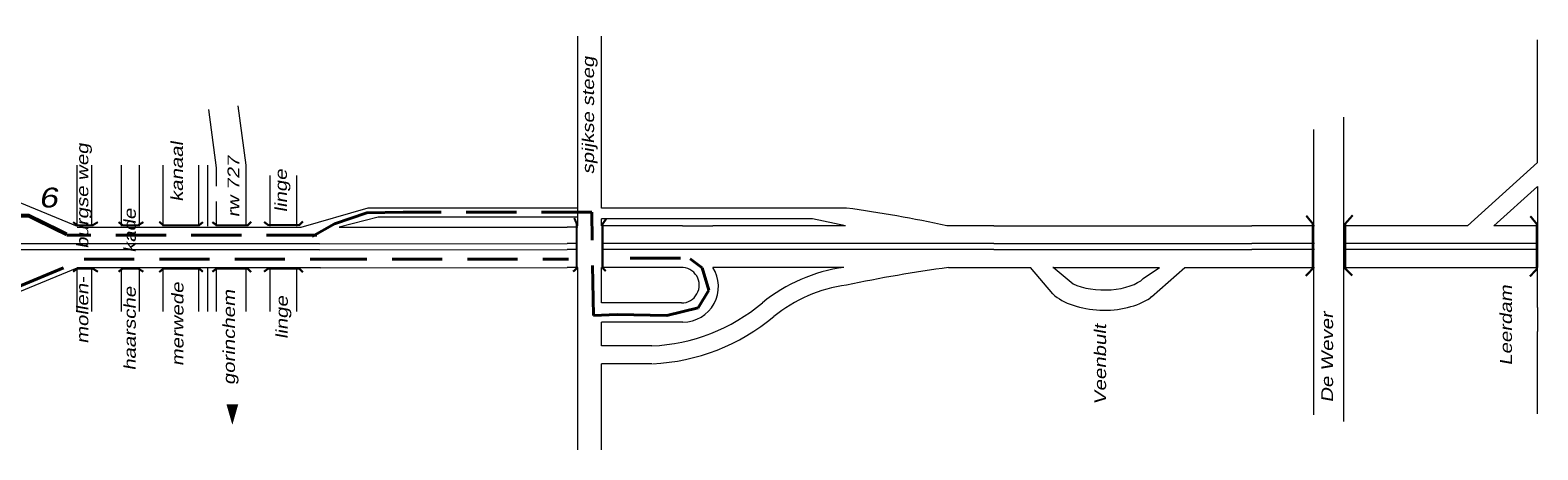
# Model space of a CAD drawing. Header units: metres. Extents: x 534 to 2631, y -2348 to -1484.
# Tile 6 of 10: x 1876 to 2066, y -1873 to -1820. Entities that reach past the tile are written whole.
import ezdxf

# ---------------------------------------------------------------- set-up
doc = ezdxf.new("R2010")
doc.units = ezdxf.units.M
doc.linetypes.add('DASHDOT', pattern=[1, 0.5, -0.25, 0, -0.25])
doc.linetypes.add('DASHED', pattern=[19.05, 12.7, -6.35])
doc.layers.get('0').update_dxf_attribs({"lineweight": 0})
for name, color, linetype, lineweight in [('ROUTE6RIJDEN', 10, 'DASHED', 40), ('ROUTE6STROOIEN', 90, 'Continuous', 0), ('ROUTE6TEXT', 4, 'DASHDOT', 0), ('STROOI', 7, 'Continuous', 0), ('Text', 7, 'Continuous', 0)]:
    doc.layers.add(name, color=color, linetype=linetype, lineweight=lineweight)
doc.styles.add('ISO25', font='ARIALN.TTF', dxfattribs={"width": 1.5, "oblique": 10})

msp = doc.modelspace()

# ---------------------------------------------------------------- linework, layer by layer
at = {"ltscale": 0.5}
for p, q in [((2041.79, -1850.14), (2041.79, -1831.13)), ((1947.92, -1834.94), (1947.92, -1832.69)), ((2037.95, -1832.71), (2037.95, -1868.8)), ((1947.92, -1840.39), (1947.92, -1837.96)), ((1918.38, -1842.67), (1909.88, -1845.09)), ((1944.89, -1842.67), (1918.38, -1842.67)), ((1978.88, -1842.64), (1947.92, -1842.64)), ((1909.88, -1845.09), (1909.84, -1845.1)), ((1919.68, -1843.8), (1914.76, -1845.06)), ((1914.76, -1845.06), (1943.59, -1845.06)), ((1944.8, -1843.8), (1919.68, -1843.8)), ((1974.59, -1843.98), (1947.92, -1843.98)), ((1958.17, -1844.89), (1961.99, -1844.89)), ((1978.78, -1844.89), (1974.59, -1843.98)), ((1997.52, -1844.89), (2030.12, -1844.89)), ((2066.26, -1844.97), (2066.26, -1850.14)), ((1912.24, -1847.18), (1943.59, -1847.13)), ((1997.52, -1847.13), (2030.12, -1847.13)), ((1912.24, -1847.93), (1943.59, -1847.88)), ((1997.52, -1847.88), (2030.12, -1847.88)), ((1912.38, -1850.18), (1943.59, -1850.14)), ((1997.52, -1850.14), (2002.17, -1850.14)), ((2002.17, -1850.14), (2002.17, -1850.14)), ((2004.96, -1853.5), (2002.17, -1850.14)), ((2004.98, -1850.14), (2018.45, -1850.14)), ((2005.02, -1850.17), (2004.98, -1850.14)), ((2007.56, -1852.25), (2005.02, -1850.17)), ((2016.41, -1851.55), (2018.45, -1850.14)), ((2017.45, -1853.86), (2021.68, -1850.14)), ((2021.68, -1850.14), (2030.12, -1850.14)), ((2021.68, -1850.14), (2021.68, -1850.14)), ((2057.32, -1850.14), (2060.67, -1850.14)), ((2017.45, -1853.86), (2017.3, -1854)), ((2066.26, -1855.21), (2066.26, -1858.25))]:
    msp.add_line(p, q, dxfattribs=at)
for centre, major_axis, ratio, start_param, end_param in [((2011.46, -1850.44), (-5.5, 0), 0.465116, 7.058853, 8.975106), ((2011.46, -1850.89), (-7.84, 0), 0.595222, 6.877331, 8.695252)]:
    msp.add_ellipse(centre, major_axis=major_axis, ratio=ratio, start_param=start_param, end_param=end_param, dxfattribs=at)
at = {"layer": 'ROUTE6RIJDEN', "color": 1, "ltscale": 0.5}
for p, q in [((1918.25, -1843.26), (1914.17, -1844.62)), ((1922.82, -1843.14), (1918.25, -1843.26)), ((1946.67, -1843.14), (1922.82, -1843.14)), ((1946.91, -1856.23), (1946.67, -1843.14)), ((1914.17, -1844.62), (1911.33, -1846.23)), ((1959.14, -1849.07), (1960.63, -1850.18)), ((1960.63, -1850.18), (1961.49, -1853.02)), ((1961.49, -1853.02), (1960.13, -1855.24)), ((1949.88, -1856.11), (1946.91, -1856.23)), ((1956.18, -1856.23), (1949.88, -1856.11)), ((1960.13, -1855.24), (1956.18, -1856.23))]:
    msp.add_line(p, q, dxfattribs=at)
at = {"layer": 'ROUTE6RIJDEN', "ltscale": 0.5}
for p, q in [((1911.92, -1846.05), (1880.3, -1846.05)), ((1957.89, -1848.98), (1949.73, -1848.97)), ((1874.02, -1852.66), (1882.49, -1849.09)), ((1882.49, -1849.09), (1911.9, -1849.09)), ((1911.9, -1849.09), (1943.75, -1849.11))]:
    msp.add_line(p, q, dxfattribs=at)
at = {"layer": 'ROUTE6STROOIEN', "ltscale": 0.5, "const_width": 0.5}
msp.add_lwpolyline([(1880.3, -1845.96), (1875.5, -1843.61), (1854.08, -1843.61)], dxfattribs=at)
at = {"layer": 'STROOI', "color": 7}
for p, q in [((1944.92, -1831.86), (1944.92, -1820.91)), ((1947.92, -1832.69), (1947.92, -1820.91)), ((2066.26, -1836.86), (2066.26, -1821.37)), ((1903, -1837.2), (1901.99, -1829.7)), ((1899.25, -1837.56), (1898.25, -1830.17)), ((1944.92, -1844.88), (1944.92, -1831.86)), ((1947.92, -1837.96), (1947.92, -1834.94)), ((1881.61, -1844.93), (1881.61, -1837.2)), ((1883.49, -1844.93), (1883.49, -1837.2)), ((1887.24, -1844.93), (1887.24, -1837.2)), ((1889.49, -1844.93), (1889.49, -1837.2)), ((1892.49, -1844.93), (1892.49, -1837.2)), ((1897, -1844.93), (1897, -1837.2)), ((1898.12, -1844.93), (1898.12, -1837.2)), ((1899.25, -1839.88), (1899.25, -1837.56)), ((1903, -1844.93), (1903, -1837.2)), ((2066.26, -1836.86), (2057.41, -1844.89)), ((1906, -1844.91), (1906, -1838.51)), ((1909.38, -1844.91), (1909.38, -1838.51)), ((1947.92, -1842.64), (1947.92, -1840.39)), ((2066.26, -1839.9), (2060.75, -1844.89)), ((2066.26, -1839.9), (2066.26, -1844.97)), ((1874.38, -1841.93), (1881.61, -1844.93)), ((1899.25, -1844.93), (1899.25, -1841.81)), ((1909.84, -1845.1), (1881.61, -1845.1)), ((1944.92, -1845.06), (1943.59, -1845.06)), ((1947.92, -1844.88), (1947.92, -1843.98)), ((1958.17, -1844.89), (1947.92, -1844.89)), ((1978.78, -1844.89), (1961.99, -1844.89)), ((1997.52, -1844.89), (1991.57, -1844.89)), ((2038.04, -1844.89), (2030.12, -1844.89)), ((2057.41, -1844.89), (2041.79, -1844.89)), ((2066.26, -1844.89), (2060.75, -1844.89)), ((1944.78, -1847.13), (1943.59, -1847.13)), ((1997.52, -1847.13), (1948.07, -1847.13)), ((2038.04, -1847.13), (2030.12, -1847.13)), ((2066.26, -1847.13), (2041.79, -1847.13)), ((1912.24, -1847.18), (1848.43, -1847.18)), ((1912.24, -1847.93), (1848.43, -1847.93)), ((1944.78, -1847.88), (1943.59, -1847.88)), ((1997.52, -1847.88), (1948.07, -1847.88)), ((2038.04, -1847.88), (2030.12, -1847.88)), ((2066.26, -1847.88), (2041.79, -1847.88)), ((1874.38, -1853.18), (1881.61, -1850.18)), ((1912.38, -1850.18), (1881.61, -1850.18)), ((1881.61, -1855.71), (1881.61, -1850.18)), ((1883.49, -1855.71), (1883.49, -1850.18)), ((1887.24, -1855.71), (1887.24, -1850.18)), ((1889.49, -1855.71), (1889.49, -1850.18)), ((1892.49, -1855.71), (1892.49, -1850.18)), ((1897, -1855.71), (1897, -1850.18)), ((1898.12, -1855.71), (1898.12, -1850.18)), ((1899.25, -1855.71), (1899.25, -1850.18)), ((1903, -1855.71), (1903, -1850.18)), ((1906, -1855.71), (1906, -1850.18)), ((1909.38, -1855.71), (1909.38, -1850.18)), ((1944.92, -1850.14), (1943.59, -1850.14)), ((1944.92, -1873.21), (1944.92, -1850.14)), ((1958.09, -1850.14), (1947.92, -1850.14)), ((1947.92, -1854.64), (1947.92, -1850.14)), ((1978.57, -1850.14), (1961.99, -1850.14)), ((1991.8, -1850.14), (1997.52, -1850.14)), ((2030.12, -1850.14), (2038.04, -1850.14)), ((2041.79, -1850.14), (2057.32, -1850.14)), ((2041.79, -1869.62), (2041.79, -1850.14)), ((2060.67, -1850.14), (2066.26, -1850.14)), ((2066.26, -1855.21), (2066.26, -1850.14)), ((1958.02, -1854.64), (1947.92, -1854.64)), ((1958.2, -1857.06), (1947.92, -1857.06)), ((1947.92, -1860.07), (1947.92, -1857.06)), ((2066.26, -1868.68), (2066.26, -1858.25)), ((1954.27, -1860.07), (1947.92, -1860.07)), ((1954.27, -1862.32), (1947.92, -1862.32)), ((1947.92, -1873.21), (1947.92, -1862.32))]:
    msp.add_line(p, q, dxfattribs=at)
at = {"layer": 'STROOI', "color": 7, "const_width": 0.263}
for points in [[(1884.24, -1844.41), (1883.58, -1844.81), (1881.63, -1844.81), (1881.1, -1844.41)], [(1889.99, -1844.41), (1889.33, -1844.81), (1887.38, -1844.81), (1886.85, -1844.41)], [(1897.52, -1844.41), (1897.03, -1844.81), (1892.52, -1844.81), (1891.99, -1844.37)], [(1903.62, -1844.37), (1903.18, -1844.81), (1899.24, -1844.81), (1898.71, -1844.41)], [(1910.16, -1844.34), (1909.71, -1844.78), (1905.77, -1844.78), (1905.24, -1844.38)], [(1944.32, -1850.68), (1944.78, -1850.27), (1944.78, -1844.62), (1944.47, -1843.9)], [(1948.45, -1850.63), (1948.04, -1850.17), (1948.04, -1844.67), (1948.51, -1844)], [(2036.96, -1851.23), (2037.83, -1850.3), (2037.83, -1844.6), (2037.02, -1843.6)], [(2042.84, -1851.17), (2041.96, -1850.3), (2041.96, -1844.6), (2042.9, -1843.54)], [(2065.29, -1851.29), (2066.17, -1850.35), (2066.17, -1844.66), (2065.35, -1843.66)], [(1884.24, -1850.69), (1883.58, -1850.29), (1881.63, -1850.29), (1881.1, -1850.69)], [(1889.99, -1850.69), (1889.33, -1850.29), (1887.38, -1850.29), (1886.85, -1850.69)], [(1897.52, -1850.69), (1897.03, -1850.29), (1892.52, -1850.29), (1891.99, -1850.74)], [(1903.62, -1850.74), (1903.18, -1850.29), (1899.24, -1850.29), (1898.71, -1850.69)], [(1910.16, -1850.74), (1909.71, -1850.29), (1905.77, -1850.29), (1905.24, -1850.69)]]:
    msp.add_lwpolyline(points, dxfattribs=at)
at = {"layer": 'STROOI', "color": 7}
for centre, radius, start, end in [((1960.47, -1982.93), 141.49, 77.3021, 82.5245), ((1958.02, -1852.39), 2.25, 270, 91.7731), ((1958.2, -1852.56), 4.5, 270, 32.5806), ((1981.45, -1870.87), 20.93, 97.9122, 129.0324), ((2018.75, -2044.95), 196.66, 97.8772, 101.697), ((1981.45, -1870.87), 18.68, 97.9122, 129.0324), ((1953.25, -1836.76), 23.33, 272.5044, 310.0798), ((1953.25, -1836.76), 25.58, 272.5044, 310.0798)]:
    msp.add_arc(centre, radius, start, end, dxfattribs=at)
at = {"layer": 'Text'}
msp.add_lwpolyline([(1901.24, -1867.44, 1.5, 0, 0), (1901.24, -1870.05, 0, 0, 0)], format="xyseb", dxfattribs=at)

# ---------------------------------------------------------------- texts
at = {"layer": 'ROUTE6TEXT', "ltscale": 0.5, "insert": (1876.77, -1840.06), "char_height": 2.5, "width": 4.14, "attachment_point": 1, "style": 'ISO25'}
msp.add_mtext('6', dxfattribs=at)
at = {"layer": 'Text', "style": 'ISO25', "oblique": 10, "width": 1.5}
for s, p in [('spijkse steeg', (1946.97, -1838.37)), ('mollen-     burgse weg', (1883.03, -1859.8)), ('kanaal', (1894.99, -1841.84)), ('rw 727', (1902.13, -1843.82)), ('linge', (1908.13, -1843.18)), ('haarsche      kade', (1889.03, -1863.19)), ('merwede', (1895.06, -1862.63)), ('gorinchem', (1901.57, -1865.01)), ('Leerdam', (2063.02, -1862.56)), ('linge', (1908.25, -1859.21)), ('Veenbult', (2011.71, -1867.52)), ('De Wever', (2040.41, -1867.24))]:
    msp.add_text(s, height=1.5, rotation=90, dxfattribs=at).set_placement(p)

doc.saveas('drawing.dxf')
